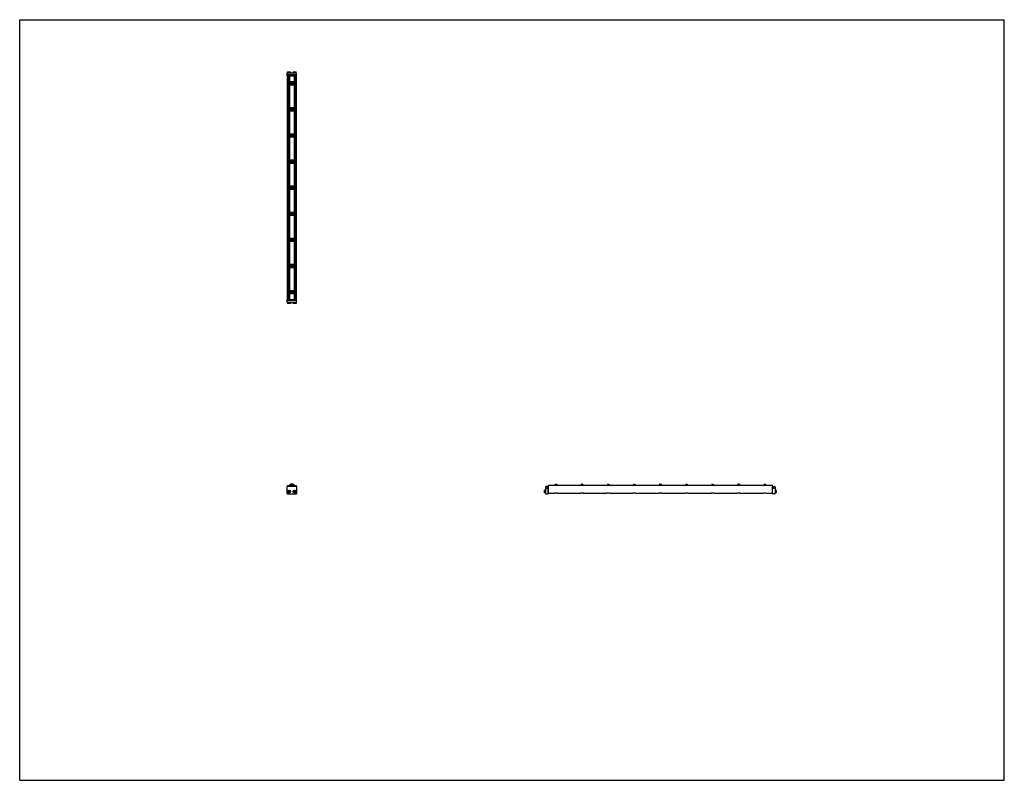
# Model space of a CAD drawing. Header units: inches. Extents: x 0 to 132, y 0 to 102.
import ezdxf

# ---------------------------------------------------------------- set-up
doc = ezdxf.new("R2010")
doc.units = ezdxf.units.IN
doc.header["$LTSCALE"] = 7.26
doc.header["$MEASUREMENT"] = 0
doc.layers.get('0').update_dxf_attribs({"linetype": 'CONTINUOUS'})
for name, color, linetype in [('240826_BL10', 7, 'CONTINUOUS'), ('240826_BL13', 7, 'CONTINUOUS'), ('240826_BL14', 7, 'CONTINUOUS'), ('240826_BL4', 7, 'CONTINUOUS'), ('240826_BL5', 7, 'CONTINUOUS'), ('240826_BL6', 7, 'CONTINUOUS'), ('240826_BL7', 7, 'CONTINUOUS'), ('240826_BL8', 7, 'CONTINUOUS'), ('240826_BL9', 7, 'CONTINUOUS'), ('240827_CAE_BL0', 7, 'CONTINUOUS'), ('240827_CAE_BL11', 7, 'CONTINUOUS'), ('2410WW_CAE_241030_BL15', 7, 'CONTINUOUS'), ('2436WW_243630_BL1', 7, 'CONTINUOUS'), ('X920693M_BL12', 7, 'CONTINUOUS'), ('X920693M_BL16', 7, 'CONTINUOUS'), ('X920693M_BL2', 7, 'CONTINUOUS'), ('X920693M_BL3', 7, 'CONTINUOUS')]:
    doc.layers.add(name, color=color, linetype=linetype)

# ---------------------------------------------------------------- blocks, each defined once
blk = doc.blocks.new('240827_CAE_BL0', base_point=(53.37, 51.43))
at = {"layer": '240827_CAE_BL0', "color": 7, "linetype": 'CONTINUOUS'}
for p, q in [((35.87, 64.45), (37.09, 64.45)), ((35.87, 64.09), (35.87, 64.45)), ((35.87, 64.34), (37.09, 64.34)), ((35.87, 64.09), (37.09, 64.09)), ((37.09, 64.09), (37.09, 64.45)), ((35.87, 38.41), (35.87, 39.41)), ((37.09, 39.41), (35.87, 39.41)), ((35.87, 38.41), (37.09, 38.41)), ((37.09, 39.41), (37.09, 38.41)), ((70.51, 39.32), (70.51, 38.5)), ((70.76, 39.41), (70.6, 39.41)), ((70.6, 38.41), (70.87, 38.41)), ((70.67, 39.24), (70.67, 39.11)), ((70.76, 39.24), (70.67, 39.24)), ((70.67, 39.11), (70.87, 39.11)), ((70.76, 39.41), (70.76, 39.24)), ((70.87, 38.41), (70.87, 39.11))]:
    blk.add_line(p, q, dxfattribs=at)
for centre, start, end in [((70.6, 39.32), 90, 180), ((70.6, 38.5), 180, 270)]:
    blk.add_arc(centre, 0.09, start, end, dxfattribs=at)
blk = doc.blocks.new('2436WW_243630_BL1', base_point=(68.38, 66.48))
at = {"layer": '2436WW_243630_BL1', "color": 7, "linetype": 'CONTINUOUS'}
for p, q in [((35.87, 94.47), (35.87, 64.47)), ((35.87, 94.47), (37.09, 94.47)), ((35.89, 94.47), (35.89, 64.47)), ((36.02, 94.47), (36.02, 93.59)), ((36.17, 94.47), (36.17, 93.66)), ((36.79, 94.47), (36.79, 93.66)), ((36.94, 94.47), (36.94, 93.59)), ((37.07, 94.47), (37.07, 64.47)), ((37.09, 64.47), (37.09, 94.47)), ((36.02, 93.36), (36.02, 90.09)), ((36.79, 93.66), (36.17, 93.66)), ((36.17, 93.28), (36.17, 90.16)), ((36.17, 93.28), (36.79, 93.28)), ((36.79, 93.28), (36.79, 90.16)), ((36.94, 93.36), (36.94, 90.09)), ((36.02, 89.86), (36.02, 86.59)), ((36.79, 90.16), (36.17, 90.16)), ((36.17, 89.78), (36.17, 86.66)), ((36.17, 89.78), (36.79, 89.78)), ((36.79, 89.78), (36.79, 86.66)), ((36.94, 89.86), (36.94, 86.59)), ((36.02, 86.36), (36.02, 83.09)), ((36.79, 86.66), (36.17, 86.66)), ((36.17, 86.28), (36.17, 83.16)), ((36.17, 86.28), (36.79, 86.28)), ((36.79, 86.28), (36.79, 83.16)), ((36.94, 86.36), (36.94, 83.09)), ((36.02, 82.86), (36.02, 79.59)), ((36.79, 83.16), (36.17, 83.16)), ((36.17, 82.78), (36.17, 79.66)), ((36.17, 82.78), (36.79, 82.78)), ((36.79, 82.78), (36.79, 79.66)), ((36.94, 82.86), (36.94, 79.59)), ((36.02, 79.36), (36.02, 76.09)), ((36.79, 79.66), (36.17, 79.66)), ((36.17, 79.28), (36.17, 76.16)), ((36.17, 79.28), (36.79, 79.28)), ((36.79, 79.28), (36.79, 76.16)), ((36.94, 79.36), (36.94, 76.09)), ((36.02, 75.86), (36.02, 72.59)), ((36.79, 76.16), (36.17, 76.16)), ((36.17, 75.78), (36.79, 75.78)), ((36.17, 75.78), (36.17, 72.66)), ((36.79, 75.78), (36.79, 72.66)), ((36.94, 75.86), (36.94, 72.59)), ((36.79, 72.66), (36.17, 72.66)), ((36.02, 72.36), (36.02, 69.09)), ((36.17, 72.28), (36.79, 72.28)), ((36.17, 72.28), (36.17, 69.16)), ((36.79, 72.28), (36.79, 69.16)), ((36.94, 72.36), (36.94, 69.09)), ((36.02, 68.86), (36.02, 65.59)), ((36.79, 69.16), (36.17, 69.16)), ((36.17, 68.78), (36.79, 68.78)), ((36.17, 68.78), (36.17, 65.66)), ((36.79, 68.78), (36.79, 65.66)), ((36.94, 68.86), (36.94, 65.59)), ((36.02, 65.36), (36.02, 64.47)), ((36.79, 65.66), (36.17, 65.66)), ((36.17, 65.28), (36.79, 65.28)), ((36.17, 65.28), (36.17, 64.47)), ((36.79, 65.28), (36.79, 64.47)), ((36.94, 65.36), (36.94, 64.47)), ((35.87, 64.47), (35.87, 64.47)), ((35.89, 64.47), (37.09, 64.47)), ((35.89, 39.41), (35.89, 39.54)), ((35.89, 39.54), (36.02, 39.54)), ((36.02, 39.54), (36.02, 39.41)), ((36.94, 39.41), (36.94, 39.54)), ((36.94, 39.54), (37.07, 39.54)), ((37.07, 39.54), (37.07, 39.41)), ((70.89, 39.56), (70.89, 39.6)), ((70.89, 39.6), (71.7, 39.6)), ((70.89, 38.49), (70.89, 39.54)), ((100.89, 39.54), (70.89, 39.54)), ((70.89, 38.49), (71.71, 38.49)), ((71.7, 39.6), (71.7, 39.54)), ((72.06, 38.49), (75.21, 38.49)), ((72.08, 39.54), (72.08, 39.6)), ((72.08, 39.6), (75.2, 39.6)), ((75.2, 39.6), (75.2, 39.54)), ((75.56, 38.49), (78.71, 38.49)), ((75.58, 39.54), (75.58, 39.6)), ((75.58, 39.6), (78.7, 39.6)), ((78.7, 39.6), (78.7, 39.54)), ((79.06, 38.49), (82.21, 38.49)), ((79.08, 39.54), (79.08, 39.6)), ((79.08, 39.6), (82.2, 39.6)), ((82.2, 39.6), (82.2, 39.54)), ((82.56, 38.49), (85.71, 38.49)), ((82.58, 39.54), (82.58, 39.6)), ((82.58, 39.6), (85.7, 39.6)), ((85.7, 39.6), (85.7, 39.54)), ((86.06, 38.49), (89.21, 38.49)), ((86.08, 39.54), (86.08, 39.6)), ((86.08, 39.6), (89.2, 39.6)), ((89.2, 39.6), (89.2, 39.54)), ((89.56, 38.49), (92.71, 38.49)), ((89.58, 39.6), (92.7, 39.6)), ((89.58, 39.54), (89.58, 39.6)), ((92.7, 39.6), (92.7, 39.54)), ((93.06, 38.49), (96.21, 38.49)), ((93.08, 39.6), (96.2, 39.6)), ((93.08, 39.54), (93.08, 39.6)), ((96.2, 39.6), (96.2, 39.54)), ((96.56, 38.49), (99.71, 38.49)), ((96.58, 39.6), (99.7, 39.6)), ((96.58, 39.54), (96.58, 39.6)), ((99.7, 39.6), (99.7, 39.54)), ((100.06, 38.49), (100.89, 38.49)), ((100.08, 39.6), (100.89, 39.6)), ((100.08, 39.54), (100.08, 39.6)), ((100.89, 39.6), (100.89, 38.49))]:
    blk.add_line(p, q, dxfattribs=at)
for centre, radius, start, end in [((36.17, 93.47), 0.188, 90, 270), ((36.79, 93.47), 0.188, 270, 90), ((36.17, 89.97), 0.188, 90, 270), ((36.79, 89.97), 0.188, 270, 90), ((36.17, 86.47), 0.188, 90, 270), ((36.79, 86.47), 0.188, 270, 90), ((36.17, 82.97), 0.188, 90, 270), ((36.79, 82.97), 0.188, 270, 90), ((36.17, 79.47), 0.188, 90, 270), ((36.79, 79.47), 0.188, 270, 90), ((36.17, 75.97), 0.188, 90, 270), ((36.79, 75.97), 0.188, 270, 90), ((36.17, 72.47), 0.188, 90, 270), ((36.79, 72.47), 0.188, 270, 90), ((36.17, 68.97), 0.188, 90, 270), ((36.79, 68.97), 0.188, 270, 90), ((36.17, 65.47), 0.188, 90, 270), ((36.79, 65.47), 0.188, 270, 90), ((36.11, 38.72), 0.233, 177.7393, 181.3717), ((36.48, 39.29), 0.312, 23.6337, 156.3674), ((36.48, 39.29), 0.161, 51.4637, 128.5483), ((36.86, 38.72), 0.233, 356.9736, 7.3249)]:
    blk.add_arc(centre, radius, start, end, dxfattribs=at)
for points, knots in [([(71.89, 38.53), (71.87, 38.53), (71.84, 38.52), (71.8, 38.52), (71.78, 38.51), (71.76, 38.5), (71.74, 38.5), (71.72, 38.49), (71.72, 38.49), (71.71, 38.49)], [0, 0, 0, 0, 0.317879, 0.467872, 0.607621, 0.734291, 0.844293, 0.933908, 1, 1, 1, 1]), ([(72.07, 38.49), (72.06, 38.49), (72.05, 38.49), (72.04, 38.5), (72.02, 38.5), (72, 38.51), (71.97, 38.52), (71.94, 38.52), (71.91, 38.53), (71.89, 38.53)], [0, 0, 0, 0, 0.066072, 0.155664, 0.265658, 0.392296, 0.532014, 0.682055, 1, 1, 1, 1]), ([(75.39, 38.53), (75.37, 38.53), (75.34, 38.52), (75.3, 38.52), (75.28, 38.51), (75.26, 38.5), (75.24, 38.5), (75.22, 38.49), (75.22, 38.49), (75.21, 38.49)], [0, 0, 0, 0, 0.317879, 0.467872, 0.607621, 0.734291, 0.844293, 0.933908, 1, 1, 1, 1]), ([(75.57, 38.49), (75.56, 38.49), (75.55, 38.49), (75.54, 38.5), (75.52, 38.5), (75.5, 38.51), (75.47, 38.52), (75.44, 38.52), (75.41, 38.53), (75.39, 38.53)], [0, 0, 0, 0, 0.066072, 0.155664, 0.265658, 0.392296, 0.532014, 0.682055, 1, 1, 1, 1]), ([(78.89, 38.53), (78.87, 38.53), (78.84, 38.52), (78.8, 38.52), (78.78, 38.51), (78.76, 38.5), (78.74, 38.5), (78.72, 38.49), (78.72, 38.49), (78.71, 38.49)], [0, 0, 0, 0, 0.317879, 0.467872, 0.607621, 0.734291, 0.844293, 0.933908, 1, 1, 1, 1]), ([(79.07, 38.49), (79.06, 38.49), (79.05, 38.49), (79.04, 38.5), (79.02, 38.5), (79, 38.51), (78.97, 38.52), (78.94, 38.52), (78.91, 38.53), (78.89, 38.53)], [0, 0, 0, 0, 0.066072, 0.155664, 0.265658, 0.392296, 0.532014, 0.682055, 1, 1, 1, 1]), ([(82.39, 38.53), (82.37, 38.53), (82.34, 38.52), (82.3, 38.52), (82.28, 38.51), (82.26, 38.5), (82.24, 38.5), (82.22, 38.49), (82.22, 38.49), (82.21, 38.49)], [0, 0, 0, 0, 0.317879, 0.467872, 0.607621, 0.734291, 0.844293, 0.933908, 1, 1, 1, 1]), ([(82.57, 38.49), (82.56, 38.49), (82.55, 38.49), (82.54, 38.5), (82.52, 38.5), (82.5, 38.51), (82.47, 38.52), (82.44, 38.52), (82.41, 38.53), (82.39, 38.53)], [0, 0, 0, 0, 0.066072, 0.155664, 0.265658, 0.392296, 0.532014, 0.682055, 1, 1, 1, 1]), ([(85.89, 38.53), (85.87, 38.53), (85.84, 38.52), (85.8, 38.52), (85.78, 38.51), (85.76, 38.5), (85.74, 38.5), (85.72, 38.49), (85.72, 38.49), (85.71, 38.49)], [0, 0, 0, 0, 0.317879, 0.467872, 0.607621, 0.734291, 0.844293, 0.933908, 1, 1, 1, 1]), ([(86.07, 38.49), (86.06, 38.49), (86.05, 38.49), (86.04, 38.5), (86.02, 38.5), (86, 38.51), (85.97, 38.52), (85.94, 38.52), (85.91, 38.53), (85.89, 38.53)], [0, 0, 0, 0, 0.066072, 0.155664, 0.265658, 0.392296, 0.532014, 0.682055, 1, 1, 1, 1]), ([(89.39, 38.53), (89.37, 38.53), (89.34, 38.52), (89.3, 38.52), (89.28, 38.51), (89.26, 38.5), (89.24, 38.5), (89.22, 38.49), (89.22, 38.49), (89.21, 38.49)], [0, 0, 0, 0, 0.317879, 0.467872, 0.607621, 0.734291, 0.844293, 0.933908, 1, 1, 1, 1]), ([(89.57, 38.49), (89.56, 38.49), (89.55, 38.49), (89.54, 38.5), (89.52, 38.5), (89.5, 38.51), (89.47, 38.52), (89.44, 38.52), (89.41, 38.53), (89.39, 38.53)], [0, 0, 0, 0, 0.066072, 0.155664, 0.265658, 0.392296, 0.532014, 0.682055, 1, 1, 1, 1]), ([(92.89, 38.53), (92.87, 38.53), (92.84, 38.52), (92.8, 38.52), (92.78, 38.51), (92.76, 38.5), (92.74, 38.5), (92.72, 38.49), (92.72, 38.49), (92.71, 38.49)], [0, 0, 0, 0, 0.317879, 0.467872, 0.607621, 0.734291, 0.844293, 0.933908, 1, 1, 1, 1]), ([(93.07, 38.49), (93.06, 38.49), (93.05, 38.49), (93.04, 38.5), (93.02, 38.5), (93, 38.51), (92.97, 38.52), (92.94, 38.52), (92.91, 38.53), (92.89, 38.53)], [0, 0, 0, 0, 0.066072, 0.155664, 0.265658, 0.392296, 0.532014, 0.682055, 1, 1, 1, 1]), ([(96.39, 38.53), (96.37, 38.53), (96.34, 38.52), (96.3, 38.52), (96.28, 38.51), (96.26, 38.5), (96.24, 38.5), (96.22, 38.49), (96.22, 38.49), (96.21, 38.49)], [0, 0, 0, 0, 0.317879, 0.467872, 0.607621, 0.734291, 0.844293, 0.933908, 1, 1, 1, 1]), ([(96.57, 38.49), (96.56, 38.49), (96.55, 38.49), (96.54, 38.5), (96.52, 38.5), (96.5, 38.51), (96.47, 38.52), (96.44, 38.52), (96.41, 38.53), (96.39, 38.53)], [0, 0, 0, 0, 0.066072, 0.155664, 0.265658, 0.392296, 0.532014, 0.682055, 1, 1, 1, 1]), ([(99.89, 38.53), (99.87, 38.53), (99.84, 38.52), (99.8, 38.52), (99.78, 38.51), (99.76, 38.5), (99.74, 38.5), (99.72, 38.49), (99.72, 38.49), (99.71, 38.49)], [0, 0, 0, 0, 0.317879, 0.467872, 0.607621, 0.734291, 0.844293, 0.933908, 1, 1, 1, 1]), ([(100.07, 38.49), (100.06, 38.49), (100.05, 38.49), (100.04, 38.5), (100.02, 38.5), (100, 38.51), (99.97, 38.52), (99.94, 38.52), (99.91, 38.53), (99.89, 38.53)], [0, 0, 0, 0, 0.066072, 0.155664, 0.265658, 0.392296, 0.532014, 0.682055, 1, 1, 1, 1])]:
    blk.add_open_spline(points, degree=3, knots=knots, dxfattribs=at)
blk = doc.blocks.new('X920693M_BL2', base_point=(36.11, 51.5))
at = {"layer": 'X920693M_BL2', "color": 7, "linetype": 'CONTINUOUS'}
for p, q in [((35.91, 64.09), (35.91, 63.93)), ((36.3, 63.93), (35.91, 63.93)), ((35.99, 64.45), (35.99, 64.47)), ((36.22, 64.45), (36.22, 64.47)), ((36.3, 64.09), (36.3, 63.93)), ((36.02, 38.75), (36.09, 38.81)), ((36.02, 38.75), (36.04, 38.66)), ((36.13, 38.63), (36.04, 38.66)), ((36.09, 38.81), (36.17, 38.78)), ((36.19, 38.69), (36.13, 38.63)), ((36.19, 38.69), (36.17, 38.78))]:
    blk.add_line(p, q, dxfattribs=at)
blk.add_circle((36.11, 38.72), 0.197, dxfattribs=at)
blk = doc.blocks.new('X920693M_BL3', base_point=(53.77, 51.5))
at = {"layer": 'X920693M_BL3', "color": 7, "linetype": 'CONTINUOUS'}
for p, q in [((36.66, 64.09), (36.66, 63.93)), ((37.05, 63.93), (36.66, 63.93)), ((36.74, 64.47), (36.74, 64.45)), ((36.97, 64.47), (36.97, 64.45)), ((37.05, 64.09), (37.05, 63.93)), ((36.78, 38.77), (36.86, 38.81)), ((36.78, 38.77), (36.78, 38.68)), ((36.86, 38.63), (36.78, 38.68)), ((36.86, 38.81), (36.94, 38.77)), ((36.94, 38.68), (36.86, 38.63)), ((36.94, 38.68), (36.94, 38.77)), ((70.35, 38.53), (70.35, 38.92)), ((70.51, 38.92), (70.35, 38.92)), ((70.51, 38.53), (70.35, 38.53)), ((70.87, 38.84), (70.89, 38.84)), ((70.87, 38.61), (70.89, 38.61))]:
    blk.add_line(p, q, dxfattribs=at)
blk.add_circle((36.86, 38.72), 0.197, dxfattribs=at)
blk = doc.blocks.new('240826_BL4', base_point=(54.03, 52.22))
at = {"layer": '240826_BL4', "color": 7, "linetype": 'CONTINUOUS'}
for p, q in [((36.04, 65.56), (36.04, 65.39)), ((36.06, 65.57), (36.9, 65.57)), ((36.9, 65.37), (36.06, 65.37)), ((36.23, 65.59), (36.73, 65.59)), ((36.23, 65.59), (36.23, 65.57)), ((36.23, 65.37), (36.23, 65.35)), ((36.73, 65.35), (36.23, 65.35)), ((36.73, 65.59), (36.73, 65.57)), ((36.73, 65.37), (36.73, 65.35)), ((36.92, 65.56), (36.92, 65.39)), ((71.79, 39.71), (71.79, 39.54)), ((71.8, 39.72), (71.97, 39.72)), ((71.99, 39.71), (71.99, 39.54)), ((71.77, 39.54), (71.79, 39.54)), ((72.01, 39.54), (71.99, 39.54))]:
    blk.add_line(p, q, dxfattribs=at)
for centre, radius, start, end in [((36.06, 65.56), 0.015, 90, 180), ((36.06, 65.39), 0.015, 180, 270), ((36.9, 65.56), 0.015, 0, 90), ((36.9, 65.39), 0.015, 270, 360), ((36.48, 39.29), 0.438, 16.6092, 163.3908), ((36.48, 39.29), 0.33, 22.2774, 157.7229), ((36.48, 39.29), 0.322, 22.8534, 157.1465), ((71.8, 39.71), 0.015, 90, 180), ((71.97, 39.71), 0.015, 0, 90)]:
    blk.add_arc(centre, radius, start, end, dxfattribs=at)
blk = doc.blocks.new('240826_BL5', base_point=(55.78, 54.31))
at = {"layer": '240826_BL5', "color": 7, "linetype": 'CONTINUOUS'}
for p, q in [((36.04, 69.06), (36.04, 68.89)), ((36.06, 69.07), (36.9, 69.07)), ((36.9, 68.87), (36.06, 68.87)), ((36.23, 69.09), (36.73, 69.09)), ((36.23, 69.09), (36.23, 69.07)), ((36.23, 68.87), (36.23, 68.85)), ((36.73, 68.85), (36.23, 68.85)), ((36.73, 69.09), (36.73, 69.07)), ((36.73, 68.87), (36.73, 68.85)), ((36.92, 69.06), (36.92, 68.89)), ((75.29, 39.71), (75.29, 39.54)), ((75.3, 39.72), (75.47, 39.72)), ((75.49, 39.71), (75.49, 39.54)), ((75.27, 39.54), (75.29, 39.54)), ((75.51, 39.54), (75.49, 39.54))]:
    blk.add_line(p, q, dxfattribs=at)
for centre, start, end in [((36.06, 69.06), 90, 180), ((36.06, 68.89), 180, 270), ((36.9, 69.06), 0, 90), ((36.9, 68.89), 270, 360), ((75.3, 39.71), 90, 180), ((75.47, 39.71), 0, 90)]:
    blk.add_arc(centre, 0.015, start, end, dxfattribs=at)
blk = doc.blocks.new('240826_BL6', base_point=(57.53, 56.06))
at = {"layer": '240826_BL6', "color": 7, "linetype": 'CONTINUOUS'}
for p, q in [((36.04, 72.56), (36.04, 72.39)), ((36.06, 72.57), (36.9, 72.57)), ((36.9, 72.37), (36.06, 72.37)), ((36.23, 72.59), (36.73, 72.59)), ((36.23, 72.59), (36.23, 72.57)), ((36.23, 72.37), (36.23, 72.35)), ((36.73, 72.35), (36.23, 72.35)), ((36.73, 72.59), (36.73, 72.57)), ((36.73, 72.37), (36.73, 72.35)), ((36.92, 72.56), (36.92, 72.39)), ((78.79, 39.71), (78.79, 39.54)), ((78.8, 39.72), (78.97, 39.72)), ((78.99, 39.71), (78.99, 39.54)), ((78.77, 39.54), (78.79, 39.54)), ((79.01, 39.54), (78.99, 39.54))]:
    blk.add_line(p, q, dxfattribs=at)
for centre, start, end in [((36.06, 72.56), 90, 180), ((36.06, 72.39), 180, 270), ((36.9, 72.56), 0, 90), ((36.9, 72.39), 270, 360), ((78.8, 39.71), 90, 180), ((78.97, 39.71), 0, 90)]:
    blk.add_arc(centre, 0.015, start, end, dxfattribs=at)
blk = doc.blocks.new('240826_BL7', base_point=(59.28, 57.81))
at = {"layer": '240826_BL7', "color": 7, "linetype": 'CONTINUOUS'}
for p, q in [((36.04, 76.06), (36.04, 75.89)), ((36.06, 76.07), (36.9, 76.07)), ((36.9, 75.87), (36.06, 75.87)), ((36.23, 76.09), (36.73, 76.09)), ((36.23, 76.09), (36.23, 76.07)), ((36.23, 75.87), (36.23, 75.85)), ((36.73, 75.85), (36.23, 75.85)), ((36.73, 76.09), (36.73, 76.07)), ((36.73, 75.87), (36.73, 75.85)), ((36.92, 76.06), (36.92, 75.89)), ((82.29, 39.71), (82.29, 39.54)), ((82.3, 39.72), (82.47, 39.72)), ((82.49, 39.71), (82.49, 39.54)), ((82.27, 39.54), (82.29, 39.54)), ((82.51, 39.54), (82.49, 39.54))]:
    blk.add_line(p, q, dxfattribs=at)
for centre, start, end in [((36.06, 76.06), 90, 180), ((36.06, 75.89), 180, 270), ((36.9, 76.06), 0, 90), ((36.9, 75.89), 270, 360), ((82.3, 39.71), 90, 180), ((82.47, 39.71), 0, 90)]:
    blk.add_arc(centre, 0.015, start, end, dxfattribs=at)
blk = doc.blocks.new('240826_BL8', base_point=(68.03, 66.56))
at = {"layer": '240826_BL8', "color": 7, "linetype": 'CONTINUOUS'}
for p, q in [((36.04, 93.56), (36.04, 93.39)), ((36.06, 93.57), (36.9, 93.57)), ((36.9, 93.37), (36.06, 93.37)), ((36.23, 93.59), (36.23, 93.57)), ((36.23, 93.59), (36.73, 93.59)), ((36.23, 93.37), (36.23, 93.35)), ((36.73, 93.35), (36.23, 93.35)), ((36.73, 93.59), (36.73, 93.57)), ((36.73, 93.37), (36.73, 93.35)), ((36.92, 93.56), (36.92, 93.39)), ((99.79, 39.71), (99.79, 39.54)), ((99.8, 39.72), (99.97, 39.72)), ((99.99, 39.71), (99.99, 39.54)), ((99.77, 39.54), (99.79, 39.54)), ((100.01, 39.54), (99.99, 39.54))]:
    blk.add_line(p, q, dxfattribs=at)
for centre, start, end in [((36.06, 93.56), 90, 180), ((36.06, 93.39), 180, 270), ((36.9, 93.56), 0, 90), ((36.9, 93.39), 270, 360), ((99.8, 39.71), 90, 180), ((99.97, 39.71), 0, 90)]:
    blk.add_arc(centre, 0.015, start, end, dxfattribs=at)
blk = doc.blocks.new('240826_BL9', base_point=(66.28, 64.81))
at = {"layer": '240826_BL9', "color": 7, "linetype": 'CONTINUOUS'}
for p, q in [((36.04, 90.06), (36.04, 89.89)), ((36.06, 90.07), (36.9, 90.07)), ((36.9, 89.87), (36.06, 89.87)), ((36.23, 90.09), (36.23, 90.07)), ((36.23, 90.09), (36.73, 90.09)), ((36.23, 89.87), (36.23, 89.85)), ((36.73, 89.85), (36.23, 89.85)), ((36.73, 90.09), (36.73, 90.07)), ((36.73, 89.87), (36.73, 89.85)), ((36.92, 90.06), (36.92, 89.89)), ((96.29, 39.71), (96.29, 39.54)), ((96.3, 39.72), (96.47, 39.72)), ((96.49, 39.71), (96.49, 39.54)), ((96.27, 39.54), (96.29, 39.54)), ((96.51, 39.54), (96.49, 39.54))]:
    blk.add_line(p, q, dxfattribs=at)
for centre, start, end in [((36.06, 90.06), 90, 180), ((36.06, 89.89), 180, 270), ((36.9, 90.06), 0, 90), ((36.9, 89.89), 270, 360), ((96.3, 39.71), 90, 180), ((96.47, 39.71), 0, 90)]:
    blk.add_arc(centre, 0.015, start, end, dxfattribs=at)
blk = doc.blocks.new('240826_BL10', base_point=(64.53, 63.06))
at = {"layer": '240826_BL10', "color": 7, "linetype": 'CONTINUOUS'}
for p, q in [((36.04, 86.56), (36.04, 86.39)), ((36.06, 86.57), (36.9, 86.57)), ((36.9, 86.37), (36.06, 86.37)), ((36.23, 86.59), (36.23, 86.57)), ((36.23, 86.59), (36.73, 86.59)), ((36.23, 86.37), (36.23, 86.35)), ((36.73, 86.35), (36.23, 86.35)), ((36.73, 86.59), (36.73, 86.57)), ((36.73, 86.37), (36.73, 86.35)), ((36.92, 86.56), (36.92, 86.39)), ((92.79, 39.71), (92.79, 39.54)), ((92.8, 39.72), (92.97, 39.72)), ((92.99, 39.71), (92.99, 39.54)), ((92.77, 39.54), (92.79, 39.54)), ((93.01, 39.54), (92.99, 39.54))]:
    blk.add_line(p, q, dxfattribs=at)
for centre, start, end in [((36.06, 86.56), 90, 180), ((36.06, 86.39), 180, 270), ((36.9, 86.56), 0, 90), ((36.9, 86.39), 270, 360), ((92.8, 39.71), 90, 180), ((92.97, 39.71), 0, 90)]:
    blk.add_arc(centre, 0.015, start, end, dxfattribs=at)
blk = doc.blocks.new('240827_CAE_BL11', base_point=(68.57, 66.63))
at = {"layer": '240827_CAE_BL11', "color": 7, "linetype": 'CONTINUOUS'}
for p, q in [((35.87, 94.49), (35.87, 94.85)), ((37.09, 94.85), (35.87, 94.85)), ((37.09, 94.6), (35.87, 94.6)), ((37.09, 94.49), (35.87, 94.49)), ((37.09, 94.49), (37.09, 94.85)), ((101.11, 39.11), (100.91, 39.11)), ((100.91, 38.41), (100.91, 39.11)), ((101.18, 38.41), (100.91, 38.41)), ((101.02, 39.41), (101.18, 39.41)), ((101.02, 39.41), (101.02, 39.24)), ((101.02, 39.24), (101.11, 39.24)), ((101.11, 39.24), (101.11, 39.11)), ((101.27, 39.32), (101.27, 38.5))]:
    blk.add_line(p, q, dxfattribs=at)
for centre, start, end in [((101.18, 39.32), 0, 90), ((101.18, 38.5), 270, 360)]:
    blk.add_arc(centre, 0.09, start, end, dxfattribs=at)
blk = doc.blocks.new('X920693M_BL12', base_point=(36.11, 94.74))
at = {"layer": 'X920693M_BL12', "color": 7, "linetype": 'CONTINUOUS'}
for p, q in [((35.91, 94.85), (35.91, 95.01)), ((35.91, 95.01), (36.3, 95.01)), ((35.99, 94.49), (35.99, 94.47)), ((36.22, 94.49), (36.22, 94.47)), ((36.3, 94.85), (36.3, 95.01))]:
    blk.add_line(p, q, dxfattribs=at)
blk = doc.blocks.new('240826_BL13', base_point=(62.78, 61.31))
at = {"layer": '240826_BL13', "color": 7, "linetype": 'CONTINUOUS'}
for p, q in [((36.04, 83.06), (36.04, 82.89)), ((36.06, 83.07), (36.9, 83.07)), ((36.9, 82.87), (36.06, 82.87)), ((36.23, 83.09), (36.23, 83.07)), ((36.23, 83.09), (36.73, 83.09)), ((36.23, 82.87), (36.23, 82.85)), ((36.73, 82.85), (36.23, 82.85)), ((36.73, 83.09), (36.73, 83.07)), ((36.73, 82.87), (36.73, 82.85)), ((36.92, 83.06), (36.92, 82.89)), ((89.29, 39.71), (89.29, 39.54)), ((89.3, 39.72), (89.47, 39.72)), ((89.49, 39.71), (89.49, 39.54)), ((89.27, 39.54), (89.29, 39.54)), ((89.51, 39.54), (89.49, 39.54))]:
    blk.add_line(p, q, dxfattribs=at)
for centre, start, end in [((36.06, 83.06), 90, 180), ((36.06, 82.89), 180, 270), ((36.9, 83.06), 0, 90), ((36.9, 82.89), 270, 360), ((89.3, 39.71), 90, 180), ((89.47, 39.71), 0, 90)]:
    blk.add_arc(centre, 0.015, start, end, dxfattribs=at)
blk = doc.blocks.new('240826_BL14', base_point=(61.03, 59.56))
at = {"layer": '240826_BL14', "color": 7, "linetype": 'CONTINUOUS'}
for p, q in [((36.04, 79.56), (36.04, 79.39)), ((36.06, 79.57), (36.9, 79.57)), ((36.9, 79.37), (36.06, 79.37)), ((36.23, 79.59), (36.23, 79.57)), ((36.23, 79.59), (36.73, 79.59)), ((36.23, 79.37), (36.23, 79.35)), ((36.73, 79.35), (36.23, 79.35)), ((36.73, 79.59), (36.73, 79.57)), ((36.73, 79.37), (36.73, 79.35)), ((36.92, 79.56), (36.92, 79.39)), ((85.79, 39.71), (85.79, 39.54)), ((85.8, 39.72), (85.97, 39.72)), ((85.99, 39.71), (85.99, 39.54)), ((85.77, 39.54), (85.79, 39.54)), ((86.01, 39.54), (85.99, 39.54))]:
    blk.add_line(p, q, dxfattribs=at)
for centre, start, end in [((36.06, 79.56), 90, 180), ((36.06, 79.39), 180, 270), ((36.9, 79.56), 0, 90), ((36.9, 79.39), 270, 360), ((85.8, 39.71), 90, 180), ((85.97, 39.71), 0, 90)]:
    blk.add_arc(centre, 0.015, start, end, dxfattribs=at)
blk = doc.blocks.new('2410WW_CAE_241030_BL15', base_point=(36.48, 66.47))
at = {"layer": '2410WW_CAE_241030_BL15', "color": 7, "linetype": 'CONTINUOUS'}
for p, q in [((36.33, 93.66), (36.33, 93.59)), ((36.33, 93.35), (36.33, 93.28)), ((36.64, 93.66), (36.64, 93.59)), ((36.64, 93.35), (36.64, 93.28)), ((36.33, 90.16), (36.33, 90.09)), ((36.33, 89.85), (36.33, 89.78)), ((36.64, 90.16), (36.64, 90.09)), ((36.64, 89.85), (36.64, 89.78)), ((36.33, 86.66), (36.33, 86.59)), ((36.33, 86.35), (36.33, 86.28)), ((36.64, 86.66), (36.64, 86.59)), ((36.64, 86.35), (36.64, 86.28)), ((36.33, 83.16), (36.33, 83.09)), ((36.33, 82.85), (36.33, 82.78)), ((36.64, 83.16), (36.64, 83.09)), ((36.64, 82.85), (36.64, 82.78)), ((36.33, 79.66), (36.33, 79.59)), ((36.33, 79.35), (36.33, 79.28)), ((36.64, 79.66), (36.64, 79.59)), ((36.64, 79.35), (36.64, 79.28)), ((36.33, 76.16), (36.33, 76.09)), ((36.33, 75.85), (36.33, 75.78)), ((36.64, 76.16), (36.64, 76.09)), ((36.64, 75.85), (36.64, 75.78)), ((36.33, 72.66), (36.33, 72.59)), ((36.64, 72.66), (36.64, 72.59)), ((36.33, 72.35), (36.33, 72.28)), ((36.64, 72.35), (36.64, 72.28)), ((36.33, 69.16), (36.33, 69.09)), ((36.33, 68.85), (36.33, 68.78)), ((36.64, 69.16), (36.64, 69.09)), ((36.64, 68.85), (36.64, 68.78)), ((36.33, 65.66), (36.33, 65.59)), ((36.33, 65.35), (36.33, 65.28)), ((36.64, 65.66), (36.64, 65.59)), ((36.64, 65.35), (36.64, 65.28))]:
    blk.add_line(p, q, dxfattribs=at)
blk.add_arc((36.48, 39.29), 0.155, 53.9868, 126.0132, dxfattribs=at)
blk = doc.blocks.new('X920693M_BL16', base_point=(69.04, 66.77))
at = {"layer": 'X920693M_BL16', "color": 7, "linetype": 'CONTINUOUS'}
for p, q in [((36.66, 94.85), (36.66, 95.01)), ((36.66, 95.01), (37.05, 95.01)), ((36.74, 94.49), (36.74, 94.47)), ((36.97, 94.49), (36.97, 94.47)), ((37.05, 94.85), (37.05, 95.01)), ((100.91, 38.84), (100.89, 38.84)), ((100.91, 38.61), (100.89, 38.61)), ((101.27, 38.92), (101.43, 38.92)), ((101.27, 38.53), (101.43, 38.53)), ((101.43, 38.92), (101.43, 38.53))]:
    blk.add_line(p, q, dxfattribs=at)

msp = doc.modelspace()

# ---------------------------------------------------------------- linework, layer by layer
at = {"color": 7, "linetype": 'CONTINUOUS'}
for p, q in [((0, 0), (0, 102)), ((0, 102), (132, 102)), ((132, 0), (132, 102)), ((0, 0), (132, 0))]:
    msp.add_line(p, q, dxfattribs=at)

# ---------------------------------------------------------------- block references
at = {"layer": '240826_BL10'}
msp.add_blockref('240826_BL10', (64.53, 63.06), dxfattribs=at)
at = {"layer": '240826_BL13'}
msp.add_blockref('240826_BL13', (62.78, 61.31), dxfattribs=at)
at = {"layer": '240826_BL14'}
msp.add_blockref('240826_BL14', (61.03, 59.56), dxfattribs=at)
at = {"layer": '240826_BL4'}
msp.add_blockref('240826_BL4', (54.03, 52.22), dxfattribs=at)
at = {"layer": '240826_BL5'}
msp.add_blockref('240826_BL5', (55.78, 54.31), dxfattribs=at)
at = {"layer": '240826_BL6'}
msp.add_blockref('240826_BL6', (57.53, 56.06), dxfattribs=at)
at = {"layer": '240826_BL7'}
msp.add_blockref('240826_BL7', (59.28, 57.81), dxfattribs=at)
at = {"layer": '240826_BL8'}
msp.add_blockref('240826_BL8', (68.03, 66.56), dxfattribs=at)
at = {"layer": '240826_BL9'}
msp.add_blockref('240826_BL9', (66.28, 64.81), dxfattribs=at)
at = {"layer": '240827_CAE_BL0'}
msp.add_blockref('240827_CAE_BL0', (53.37, 51.43), dxfattribs=at)
at = {"layer": '240827_CAE_BL11'}
msp.add_blockref('240827_CAE_BL11', (68.57, 66.63), dxfattribs=at)
at = {"layer": '2410WW_CAE_241030_BL15'}
msp.add_blockref('2410WW_CAE_241030_BL15', (36.48, 66.47), dxfattribs=at)
at = {"layer": '2436WW_243630_BL1'}
msp.add_blockref('2436WW_243630_BL1', (68.38, 66.48), dxfattribs=at)
at = {"layer": 'X920693M_BL12'}
msp.add_blockref('X920693M_BL12', (36.11, 94.74), dxfattribs=at)
at = {"layer": 'X920693M_BL16'}
msp.add_blockref('X920693M_BL16', (69.04, 66.77), dxfattribs=at)
at = {"layer": 'X920693M_BL2'}
msp.add_blockref('X920693M_BL2', (36.11, 51.5), dxfattribs=at)
at = {"layer": 'X920693M_BL3'}
msp.add_blockref('X920693M_BL3', (53.77, 51.5), dxfattribs=at)

doc.saveas('drawing.dxf')
